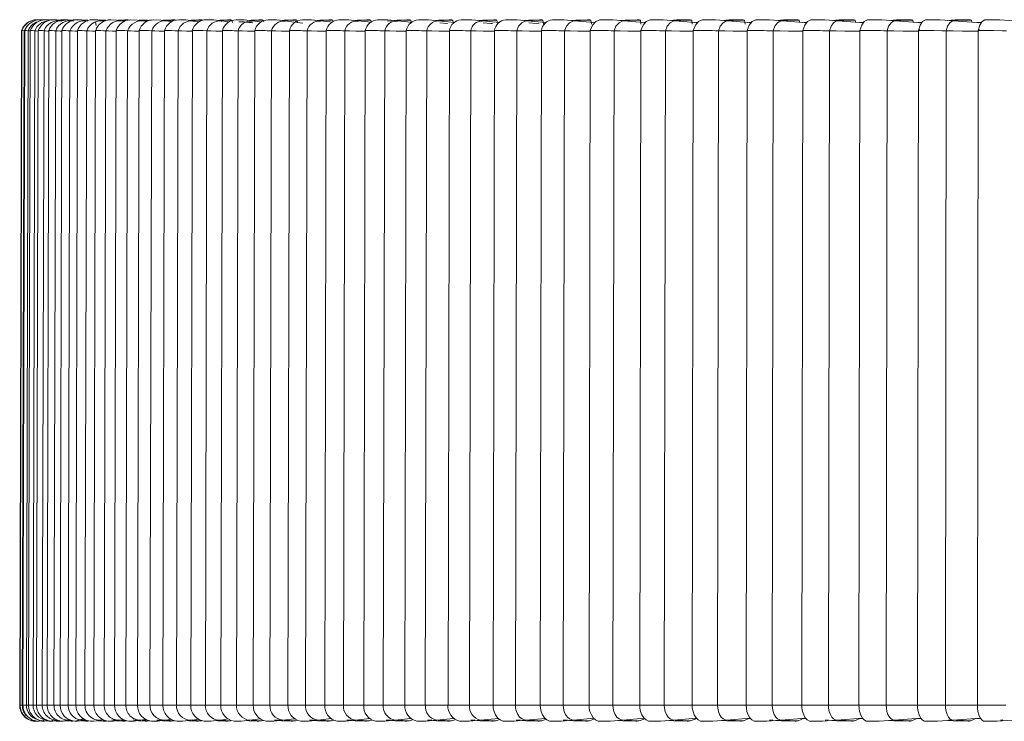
# Model space of a CAD drawing. Header units: millimetres. Extents: x -471 to 561, y -818 to 504.
# Tile 1 of 9: x -446 to -182, y -818 to -630. Entities that reach past the tile are written whole.
import ezdxf

# ---------------------------------------------------------------- set-up
doc = ezdxf.new("R2010")
doc.units = ezdxf.units.MM

msp = doc.modelspace()

# ---------------------------------------------------------------- linework, layer by layer
at = {"color": 7, "linetype": 'Continuous', "lineweight": 15}
for p, q in [((-440.79, -629.84), (-441.42, -629.8)), ((-439.76, -629.8), (-440.26, -629.86)), ((-437.81, -629.8), (-438.26, -629.87)), ((-435.18, -629.8), (-435.9, -629.9)), ((-431.89, -629.8), (-432.92, -629.91)), ((-432.04, -630.09), (-431.75, -630.04)), ((-427.92, -629.8), (-429.26, -629.92)), ((-425.9, -630.37), (-425.67, -631.39)), ((-423.55, -630.17), (-424.24, -630.03)), ((-418.45, -630.17), (-419.09, -630.06)), ((-418.15, -630.25), (-418.45, -630.17)), ((-412.7, -630.17), (-413.31, -630.08)), ((-412.15, -630.29), (-412.7, -630.17)), ((-406.3, -630.17), (-406.9, -630.09)), ((-399.84, -630.15), (-399.28, -630.17)), ((-398.31, -630.34), (-399.55, -630.13)), ((-398.31, -630.34), (-398.44, -630.31)), ((-392.21, -630.15), (-392.03, -630.16)), ((-390.49, -630.35), (-392.05, -630.1)), ((-390.26, -630.38), (-390.49, -630.35)), ((-389.33, -629.93), (-389.2, -630.55)), ((-381.8, -630.39), (-383.88, -630.09)), ((-381.47, -630.44), (-381.8, -630.39)), ((-380.91, -629.93), (-380.81, -630.41)), ((-371.89, -629.93), (-371.77, -630.53)), ((-362.29, -629.93), (-362.22, -630.28)), ((-352.11, -629.93), (-352, -630.51)), ((-341.37, -629.93), (-341.26, -630.51)), ((-341.19, -630.6), (-341.24, -630.6)), ((-330.09, -629.93), (-329.98, -630.51)), ((-318.28, -629.93), (-318.18, -630.5)), ((-305.96, -629.93), (-305.77, -631)), ((-305.05, -630.56), (-305.13, -630.56)), ((-293.14, -629.93), (-292.96, -630.99)), ((-292, -630.54), (-292.22, -630.57)), ((-279.84, -629.93), (-279.67, -630.99)), ((-278.46, -630.53), (-278.82, -630.57)), ((-266.08, -629.93), (-265.91, -630.98)), ((-264.47, -630.52), (-264.97, -630.57)), ((-251.88, -629.93), (-251.72, -630.97)), ((-250.05, -630.52), (-250.67, -630.57)), ((-250.26, -630.6), (-250.11, -630.59)), ((-237.25, -629.93), (-237.18, -630.47)), ((-235.2, -630.51), (-235.96, -630.57)), ((-235.55, -630.6), (-235.26, -630.58)), ((-222.23, -629.93), (-222.15, -630.46)), ((-219.96, -630.5), (-220.84, -630.57)), ((-220.44, -630.6), (-220.01, -630.57)), ((-206.82, -629.93), (-206.75, -630.46)), ((-204.33, -630.49), (-205.34, -630.57)), ((-204.95, -630.6), (-204.38, -630.56)), ((-191.05, -629.93), (-190.99, -630.45)), ((-188.36, -630.48), (-189.49, -630.57)), ((-189.1, -630.6), (-188.4, -630.55)), ((-446.21, -813.39), (-445.73, -632.71)), ((-446.12, -813.39), (-445.63, -632.71)), ((-445.52, -813.39), (-445.04, -632.76)), ((-445.33, -813.39), (-444.85, -632.71)), ((-444.85, -632.79), (-445.04, -632.76)), ((-444.42, -813.39), (-443.94, -632.76)), ((-443.86, -813.39), (-443.38, -632.71)), ((-442.64, -813.39), (-442.16, -632.76)), ((-441.71, -813.39), (-441.23, -632.71)), ((-440.17, -813.39), (-439.69, -632.76)), ((-438.87, -813.39), (-438.39, -632.71)), ((-437.03, -813.39), (-436.55, -632.76)), ((-435.36, -813.39), (-434.88, -632.71)), ((-433.21, -813.39), (-432.73, -632.76)), ((-431.17, -813.39), (-430.7, -632.71)), ((-428.71, -813.39), (-428.24, -632.76)), ((-426.31, -813.39), (-425.85, -632.71)), ((-423.56, -813.39), (-423.09, -632.76)), ((-420.8, -813.39), (-420.34, -632.71)), ((-417.75, -813.39), (-417.29, -632.76)), ((-414.63, -813.39), (-414.18, -632.71)), ((-411.29, -813.39), (-410.83, -632.76)), ((-407.82, -813.39), (-407.37, -632.71)), ((-404.18, -813.39), (-403.74, -632.76)), ((-400.37, -813.39), (-399.93, -632.71)), ((-396.45, -813.39), (-396.02, -632.76)), ((-392.3, -813.39), (-391.86, -632.71)), ((-388.1, -813.39), (-387.67, -632.76)), ((-383.61, -813.39), (-383.19, -632.71)), ((-379.14, -813.39), (-378.72, -632.76)), ((-374.32, -813.39), (-373.91, -632.71)), ((-369.59, -813.39), (-369.17, -632.76)), ((-364.44, -813.39), (-364.04, -632.71)), ((-359.45, -813.39), (-359.05, -632.76)), ((-353.98, -813.39), (-353.59, -632.71)), ((-348.74, -813.39), (-348.35, -632.76)), ((-342.97, -813.39), (-342.58, -632.71)), ((-337.48, -813.39), (-337.1, -632.76)), ((-331.4, -813.39), (-331.03, -632.71)), ((-325.68, -813.39), (-325.31, -632.76)), ((-319.31, -813.39), (-318.95, -632.71)), ((-313.35, -813.39), (-312.99, -632.76)), ((-306.7, -813.39), (-306.35, -632.71)), ((-300.52, -813.39), (-300.17, -632.76)), ((-293.59, -813.39), (-293.26, -632.71)), ((-287.2, -813.39), (-286.87, -632.76)), ((-280, -813.39), (-279.68, -632.71)), ((-273.41, -813.39), (-273.09, -632.76)), ((-265.96, -813.39), (-265.65, -632.71)), ((-259.17, -813.39), (-258.86, -632.76)), ((-251.47, -813.39), (-251.18, -632.71)), ((-244.49, -813.39), (-244.2, -632.76)), ((-236.56, -813.39), (-236.28, -632.71)), ((-229.4, -813.39), (-229.13, -632.76)), ((-221.25, -813.39), (-220.98, -632.71)), ((-213.93, -813.39), (-213.66, -632.76)), ((-205.56, -813.39), (-205.31, -632.71)), ((-205.22, -632.89), (-205.03, -632.35)), ((-198.08, -813.39), (-197.83, -632.76)), ((-189.5, -813.39), (-189.27, -632.71)), ((-189.22, -632.89), (-189.04, -632.34)), ((-446.12, -813.39), (-445.33, -813.39)), ((-445.33, -813.39), (-444.42, -813.39)), ((-443.86, -813.39), (-442.64, -813.39)), ((-441.71, -813.39), (-440.17, -813.39)), ((-438.87, -813.39), (-437.03, -813.39)), ((-435.36, -813.39), (-433.21, -813.39)), ((-431.17, -813.39), (-428.71, -813.39)), ((-426.31, -813.39), (-423.56, -813.39)), ((-420.8, -813.39), (-417.75, -813.39)), ((-414.63, -813.39), (-411.29, -813.39)), ((-407.82, -813.39), (-404.18, -813.39)), ((-400.37, -813.39), (-396.45, -813.39)), ((-392.3, -813.39), (-388.1, -813.39)), ((-383.61, -813.39), (-379.14, -813.39)), ((-374.32, -813.39), (-369.59, -813.39)), ((-364.44, -813.39), (-359.45, -813.39)), ((-353.98, -813.39), (-348.74, -813.39)), ((-342.97, -813.39), (-337.48, -813.39)), ((-331.4, -813.39), (-325.68, -813.39)), ((-319.31, -813.39), (-313.35, -813.39)), ((-306.7, -813.39), (-300.52, -813.39)), ((-293.59, -813.39), (-287.2, -813.39)), ((-280, -813.39), (-273.41, -813.39)), ((-273.41, -813.39), (-265.75, -813.39)), ((-265.96, -813.39), (-259.17, -813.39)), ((-259.17, -813.39), (-251.29, -813.39)), ((-251.47, -813.39), (-244.49, -813.39)), ((-244.49, -813.39), (-236.42, -813.39)), ((-236.56, -813.39), (-229.4, -813.39)), ((-229.4, -813.39), (-221.14, -813.39)), ((-221.25, -813.39), (-213.93, -813.39)), ((-213.93, -813.39), (-205.48, -813.39)), ((-205.56, -813.39), (-198.08, -813.39)), ((-198.08, -813.39), (-189.46, -813.39)), ((-189.5, -813.39), (-181.88, -813.39)), ((-442.15, -817.6), (-441.59, -817.74)), ((-441.77, -817.75), (-441.4, -817.71)), ((-440.99, -817.75), (-440.35, -817.67)), ((-440.96, -817.64), (-440.32, -817.74)), ((-440.64, -817.58), (-440.79, -817.62)), ((-439.61, -817.47), (-440.2, -817.62)), ((-439.54, -817.75), (-438.41, -817.61)), ((-439.11, -817.64), (-438.37, -817.74)), ((-438.63, -817.54), (-438.93, -817.62)), ((-437.4, -817.75), (-435.66, -817.53)), ((-436.2, -817.42), (-436.99, -817.62)), ((-434.59, -817.75), (-432.47, -817.48)), ((-433.02, -817.27), (-434.37, -817.62)), ((-429.11, -817.11), (-431.07, -817.62)), ((-429.64, -817.63), (-428.47, -817.74)), ((-425.28, -817.62), (-423.84, -817.74)), ((-413.16, -817.4), (-412.43, -817.24)), ((-406.84, -817.41), (-405.72, -817.2)), ((-399.87, -817.42), (-398.36, -817.16)), ((-397.42, -817.59), (-397.53, -817.62)), ((-392.27, -817.43), (-390.36, -817.13)), ((-389.5, -817.55), (-389.72, -817.62)), ((-384.53, -817.47), (-381.79, -817.08)), ((-380.96, -817.52), (-381.29, -817.62)), ((-375.66, -817.47), (-372.57, -817.06)), ((-371.82, -817.49), (-372.26, -817.62)), ((-366.19, -817.47), (-362.76, -817.04)), ((-362.09, -817.45), (-362.65, -817.62)), ((-356.15, -817.47), (-352.37, -817.02)), ((-351.8, -817.41), (-352.47, -817.62)), ((-345.53, -817.47), (-341.42, -817)), ((-340.94, -817.37), (-341.72, -817.62)), ((-334.37, -817.47), (-329.92, -816.99)), ((-329.51, -817.32), (-330.43, -817.62)), ((-322.67, -817.47), (-317.89, -816.98)), ((-317.54, -817.26), (-318.61, -817.62)), ((-310.45, -817.47), (-305.34, -816.96)), ((-305.06, -817.2), (-306.27, -817.62)), ((-297.72, -817.47), (-292.3, -816.95)), ((-292.09, -817.13), (-293.44, -817.62)), ((-284.51, -817.47), (-278.77, -816.94)), ((-278.64, -817.06), (-280.13, -817.62)), ((-270.84, -817.47), (-264.79, -816.93)), ((-264.73, -816.99), (-266.36, -817.62)), ((-264.8, -817.01), (-264.7, -817.02)), ((-256.71, -817.47), (-250.36, -816.92)), ((-250.45, -816.93), (-252.15, -817.62)), ((-250.62, -817), (-250.26, -817.03)), ((-242.15, -817.47), (-235.52, -816.91)), ((-235.93, -816.95), (-237.51, -817.62)), ((-236.02, -816.99), (-235.4, -817.04)), ((-227.19, -817.47), (-220.27, -816.91)), ((-221.01, -816.97), (-222.47, -817.62)), ((-221.03, -816.98), (-220.14, -817.05)), ((-211.83, -817.47), (-204.64, -816.9)), ((-205.7, -816.98), (-207.05, -817.62)), ((-205.57, -816.97), (-204.51, -817.05)), ((-196.11, -817.47), (-188.65, -816.89)), ((-190.03, -817), (-191.27, -817.62)), ((-189.7, -816.97), (-188.52, -817.06))]:
    msp.add_line(p, q, dxfattribs=at)
at = {"color": 8, "linetype": 'Continuous', "lineweight": 15}
for p, q in [((-347.65, -630.13), (-346.57, -630.17)), ((-444.42, -813.39), (-443.86, -813.39)), ((-442.64, -813.39), (-441.71, -813.39)), ((-440.17, -813.39), (-438.87, -813.39)), ((-437.03, -813.39), (-435.36, -813.39)), ((-433.21, -813.39), (-431.17, -813.39)), ((-428.71, -813.39), (-426.31, -813.39)), ((-423.56, -813.39), (-420.8, -813.39)), ((-417.75, -813.39), (-414.63, -813.39)), ((-411.29, -813.39), (-407.82, -813.39)), ((-404.18, -813.39), (-400.37, -813.39)), ((-396.45, -813.39), (-392.3, -813.39)), ((-388.1, -813.39), (-383.52, -813.39)), ((-379.14, -813.39), (-374.32, -813.39)), ((-369.59, -813.39), (-364.35, -813.39)), ((-359.45, -813.39), (-353.98, -813.39)), ((-348.74, -813.39), (-342.97, -813.39)), ((-337.48, -813.39), (-331.4, -813.39)), ((-325.68, -813.39), (-319.31, -813.39)), ((-313.35, -813.39), (-306.7, -813.39)), ((-300.52, -813.39), (-293.59, -813.39)), ((-287.2, -813.39), (-280, -813.39)), ((-440.2, -817.62), (-440.35, -817.51)), ((-438.93, -817.62), (-439.29, -817.48)), ((-436.99, -817.62), (-437.61, -817.45)), ((-423.46, -817.5), (-423.88, -817.45)), ((-417.82, -817.55), (-419.14, -817.41)), ((-411.29, -817.62), (-413.4, -817.42)), ((-404.73, -817.62), (-407.02, -817.42)), ((-397.53, -817.62), (-400, -817.42)), ((-389.72, -817.62), (-392.36, -817.42)), ((-381.29, -817.62), (-384.18, -817.42)), ((-372.26, -817.62), (-375.31, -817.42)), ((-362.65, -817.62), (-365.84, -817.43)), ((-352.47, -817.62), (-355.8, -817.43)), ((-341.72, -817.62), (-345.19, -817.43)), ((-330.43, -817.62), (-334.03, -817.43)), ((-318.61, -817.62), (-322.33, -817.43)), ((-306.27, -817.62), (-310.12, -817.44)), ((-293.44, -817.62), (-297.4, -817.44)), ((-280.13, -817.62), (-284.2, -817.44)), ((-266.36, -817.62), (-270.54, -817.44)), ((-252.15, -817.62), (-256.42, -817.44)), ((-237.51, -817.62), (-241.87, -817.44)), ((-222.47, -817.62), (-226.92, -817.44)), ((-207.05, -817.62), (-211.58, -817.45)), ((-191.27, -817.62), (-197.15, -817.4))]:
    msp.add_line(p, q, dxfattribs=at)
at = {"color": 7, "linetype": 'Continuous', "lineweight": 15, "flags": 128}
for points in [[(-439.8, -629.87), (-440.02, -629.84), (-440.75, -629.8)], [(-439.76, -629.82), (-439.27, -629.82), (-439.24, -629.82)], [(-437.78, -629.95), (-438.45, -629.84), (-439.19, -629.8)], [(-437.81, -629.82), (-437.32, -629.82), (-437.04, -629.85)], [(-435.45, -629.97), (-436.22, -629.85), (-437.06, -629.8)], [(-434.89, -630.17), (-435.29, -630.01), (-435.49, -629.97)], [(-432.45, -629.98), (-433.28, -629.85), (-434.25, -629.8)], [(-428.69, -630), (-429.63, -629.86), (-430.77, -629.8)], [(-427.99, -630.17), (-428.67, -630.01), (-428.69, -630)], [(-424.24, -630.03), (-425.31, -629.87), (-426.62, -629.8)], [(-426.35, -630.53), (-425.98, -630.46), (-425.89, -630.44)], [(-423.29, -629.8), (-424.86, -629.91), (-424.94, -629.92)], [(-423.94, -630.09), (-423.37, -630.01), (-422.66, -629.95)], [(-419.08, -630.05), (-420.28, -629.88), (-421.81, -629.8)], [(-418.01, -629.8), (-419.65, -629.9), (-419.88, -629.94)], [(-413.31, -630.07), (-414.69, -629.88), (-416.45, -629.8)], [(-412.08, -629.8), (-413.81, -629.89), (-414.18, -629.95)], [(-406.9, -630.09), (-408.39, -629.89), (-410.34, -629.8)], [(-405.5, -629.8), (-407.33, -629.89), (-407.84, -629.96)], [(-405.43, -630.34), (-405.66, -630.29), (-406.3, -630.17)], [(-399.81, -630.09), (-401.69, -629.87), (-403.59, -629.8)], [(-398.3, -629.8), (-400.24, -629.89), (-400.88, -629.97)], [(-392.19, -630.09), (-394.19, -629.87), (-396.21, -629.8)], [(-390.47, -629.8), (-392.52, -629.88), (-393.28, -629.97)], [(-383.94, -630.09), (-386.07, -629.87), (-388.22, -629.8)], [(-382.03, -629.8), (-384.2, -629.88), (-385.06, -629.97)], [(-375.09, -630.09), (-377.34, -629.87), (-379.61, -629.8)], [(-372.98, -629.8), (-375.28, -629.88), (-376.24, -629.98)], [(-370.32, -630.73), (-372.61, -630.42), (-375.07, -630.09)], [(-365.64, -630.09), (-368.01, -629.87), (-370.41, -629.8)], [(-363.36, -629.8), (-365.77, -629.88), (-366.82, -629.98)], [(-362.45, -630.49), (-363.06, -630.41), (-365.59, -630.09)], [(-355.61, -630.09), (-358.11, -629.87), (-360.62, -629.8)], [(-353.15, -629.8), (-355.68, -629.88), (-356.83, -629.98)], [(-352, -630.51), (-352.93, -630.4), (-355.55, -630.09)], [(-345.01, -630.08), (-347.63, -629.87), (-350.26, -629.8)], [(-342.39, -629.8), (-345.03, -629.88), (-346.27, -629.98)], [(-341.12, -630.52), (-342.23, -630.4), (-344.95, -630.09)], [(-333.86, -630.08), (-336.6, -629.87), (-339.35, -629.8)], [(-331.08, -629.8), (-333.84, -629.88), (-335.16, -629.98)], [(-329.63, -630.54), (-331.32, -630.36), (-333.96, -630.08)], [(-331.54, -630.83), (-331.73, -630.81), (-333.62, -630.61)], [(-322.18, -630.08), (-325.03, -629.87), (-327.89, -629.8)], [(-319.24, -629.8), (-322.11, -629.88), (-323.51, -629.98)], [(-317.6, -630.56), (-319.51, -630.36), (-322.28, -630.08)], [(-319.5, -630.86), (-319.95, -630.81), (-321.93, -630.61)], [(-309.97, -630.08), (-312.93, -629.87), (-315.91, -629.8)], [(-306.88, -629.8), (-309.86, -629.88), (-311.34, -629.98)], [(-305.07, -630.57), (-307.19, -630.36), (-310.07, -630.08)], [(-306.94, -630.88), (-307.65, -630.81), (-309.73, -630.61)], [(-297.27, -630.08), (-300.33, -629.87), (-303.41, -629.8)], [(-294.03, -629.8), (-297.12, -629.88), (-298.67, -629.99)], [(-292.03, -630.58), (-294.36, -630.36), (-297.37, -630.08)], [(-293.26, -632.71), (-292.65, -631.27), (-291.76, -630.29), (-290.66, -629.82), (-290.43, -629.82)], [(-284.07, -630.08), (-287.25, -629.87), (-290.43, -629.8)], [(-280.7, -629.8), (-283.89, -629.88), (-285.51, -629.99)], [(-278.52, -630.59), (-281.06, -630.36), (-284.17, -630.08)], [(-279.68, -632.71), (-279.1, -631.27), (-278.25, -630.29), (-277.19, -629.82), (-276.97, -629.82)], [(-270.41, -630.08), (-273.69, -629.87), (-276.97, -629.8)], [(-266.91, -629.8), (-270.19, -629.87), (-271.89, -629.99)], [(-264.54, -630.6), (-267.29, -630.36), (-270.51, -630.08)], [(-265.65, -632.71), (-265.09, -631.27), (-264.28, -630.29), (-263.27, -629.82), (-263.05, -629.82)], [(-256.3, -630.08), (-259.67, -629.87), (-263.05, -629.8)], [(-252.67, -629.8), (-256.05, -629.87), (-257.81, -629.99)], [(-250.13, -630.61), (-253.08, -630.36), (-256.4, -630.08)], [(-251.18, -632.71), (-250.64, -631.27), (-249.87, -630.29), (-248.9, -629.82), (-248.7, -629.82)], [(-241.76, -630.08), (-245.23, -629.87), (-248.7, -629.8)], [(-238.01, -629.8), (-241.48, -629.87), (-243.31, -629.99)], [(-235.29, -630.62), (-238.44, -630.36), (-241.86, -630.08)], [(-236.28, -632.71), (-235.77, -631.27), (-235.04, -630.29), (-234.12, -629.82), (-233.92, -629.82)], [(-226.82, -630.08), (-230.37, -629.87), (-233.92, -629.8)], [(-222.95, -629.8), (-226.51, -629.87), (-228.39, -629.99)], [(-220.05, -630.63), (-223.4, -630.36), (-226.92, -630.08)], [(-220.98, -632.71), (-220.51, -631.27), (-219.81, -630.29), (-218.94, -629.82), (-218.75, -629.82)], [(-211.48, -630.08), (-215.11, -629.87), (-218.75, -629.8)], [(-207.5, -629.8), (-211.14, -629.87), (-213.09, -629.99)], [(-204.44, -630.64), (-207.98, -630.36), (-211.58, -630.08)], [(-205.31, -632.71), (-204.86, -631.27), (-204.2, -630.29), (-203.38, -629.82), (-203.21, -629.82)], [(-195.77, -630.08), (-199.48, -629.87), (-203.21, -629.8)], [(-191.69, -629.8), (-195.42, -629.87), (-197.41, -629.99)], [(-188.46, -630.65), (-192.19, -630.36), (-195.87, -630.08)], [(-189.27, -632.71), (-188.85, -631.27), (-188.23, -630.29), (-187.47, -629.82), (-187.3, -629.82)], [(-179.72, -630.08), (-183.51, -629.87), (-187.3, -629.8)], [(-445.63, -632.73), (-445.64, -632.72), (-445.72, -632.71), (-445.73, -632.71)], [(-443.38, -632.82), (-443.65, -632.79), (-443.94, -632.76)], [(-441.23, -632.83), (-441.31, -632.83), (-441.8, -632.79), (-442.16, -632.76)], [(-438.39, -632.84), (-438.67, -632.83), (-439.26, -632.79), (-439.69, -632.76)], [(-434.88, -632.85), (-435.35, -632.83), (-436.04, -632.79), (-436.55, -632.76)], [(-430.7, -632.86), (-431.36, -632.83), (-432.15, -632.79), (-432.73, -632.76)], [(-425.85, -632.86), (-426.7, -632.83), (-427.59, -632.79), (-428.24, -632.76)], [(-420.34, -632.87), (-421.38, -632.83), (-422.37, -632.79), (-423.09, -632.76)], [(-414.18, -632.87), (-415.41, -632.83), (-416.49, -632.79), (-417.29, -632.76)], [(-407.37, -632.87), (-408.79, -632.83), (-409.97, -632.79), (-410.83, -632.76)], [(-399.93, -632.87), (-401.54, -632.83), (-402.81, -632.79), (-403.74, -632.76)], [(-391.87, -632.88), (-393.66, -632.83), (-395.02, -632.79), (-396.02, -632.76)], [(-383.19, -632.88), (-385.16, -632.83), (-386.61, -632.79), (-387.67, -632.76)], [(-373.91, -632.88), (-376.06, -632.83), (-377.59, -632.79), (-378.72, -632.76)], [(-364.04, -632.88), (-366.37, -632.83), (-367.98, -632.79), (-369.17, -632.76)], [(-353.59, -632.88), (-356.09, -632.83), (-357.79, -632.79), (-359.05, -632.76)], [(-342.58, -632.88), (-345.26, -632.83), (-347.04, -632.79), (-348.35, -632.76)], [(-331.03, -632.88), (-333.87, -632.83), (-335.73, -632.79), (-337.1, -632.76)], [(-318.95, -632.88), (-321.95, -632.83), (-323.88, -632.79), (-325.31, -632.76)], [(-306.35, -632.89), (-306.37, -632.88), (-309.51, -632.83), (-311.52, -632.79), (-312.99, -632.76)], [(-293.26, -632.89), (-293.32, -632.88), (-296.57, -632.83), (-298.64, -632.79), (-300.17, -632.76)], [(-279.68, -632.89), (-279.79, -632.88), (-283.15, -632.83), (-285.29, -632.79), (-286.87, -632.76)], [(-265.65, -632.89), (-265.8, -632.88), (-269.26, -632.83), (-271.46, -632.79), (-273.09, -632.76)], [(-251.18, -632.89), (-251.37, -632.88), (-254.92, -632.83), (-257.19, -632.79), (-258.86, -632.76)], [(-236.28, -632.89), (-236.52, -632.88), (-240.16, -632.83), (-242.49, -632.79), (-244.2, -632.76)], [(-220.98, -632.89), (-221.27, -632.88), (-224.99, -632.83), (-227.37, -632.79), (-229.13, -632.76)], [(-205.31, -632.89), (-205.63, -632.88), (-209.44, -632.83), (-211.87, -632.79), (-213.66, -632.76)], [(-197.83, -632.76), (-198.98, -632.75), (-201.18, -632.72), (-204.08, -632.71), (-205.31, -632.71)], [(-189.27, -632.89), (-189.64, -632.88), (-193.52, -632.83), (-196, -632.79), (-197.83, -632.76)], [(-181.65, -632.76), (-182.82, -632.75), (-185.06, -632.72), (-188.02, -632.71), (-189.27, -632.71)], [(-316.32, -817.71), (-316.68, -817.68), (-317.42, -817.36), (-318.09, -816.81), (-318.64, -816.04), (-319.03, -815.15), (-319.25, -814.22), (-319.31, -813.39)], [(-303.82, -817.71), (-304.16, -817.68), (-304.87, -817.36), (-305.52, -816.81), (-306.06, -816.04), (-306.43, -815.15), (-306.64, -814.22), (-306.7, -813.39)], [(-290.82, -817.71), (-291.15, -817.68), (-291.83, -817.36), (-292.46, -816.81), (-292.97, -816.04), (-293.34, -815.15), (-293.54, -814.22), (-293.59, -813.39)], [(-277.34, -817.71), (-277.66, -817.68), (-278.32, -817.36), (-278.92, -816.81), (-279.41, -816.04), (-279.76, -815.15), (-279.95, -814.22), (-280, -813.39)], [(-263.41, -817.71), (-263.72, -817.68), (-264.34, -817.36), (-264.92, -816.81), (-265.39, -816.04), (-265.72, -815.15), (-265.91, -814.22), (-265.96, -813.39)], [(-249.04, -817.71), (-249.33, -817.68), (-249.93, -817.36), (-250.48, -816.81), (-250.93, -816.04), (-251.25, -815.15), (-251.42, -814.22), (-251.47, -813.39)], [(-234.25, -817.71), (-234.53, -817.68), (-235.09, -817.36), (-235.62, -816.81), (-236.05, -816.04), (-236.35, -815.15), (-236.51, -814.22), (-236.56, -813.39)], [(-219.06, -817.71), (-219.32, -817.68), (-219.86, -817.36), (-220.36, -816.81), (-220.76, -816.04), (-221.05, -815.15), (-221.21, -814.22), (-221.25, -813.39)], [(-203.49, -817.71), (-203.74, -817.68), (-204.25, -817.36), (-204.72, -816.81), (-205.1, -816.04), (-205.37, -815.15), (-205.52, -814.22), (-205.56, -813.39)], [(-187.57, -817.71), (-187.81, -817.68), (-188.28, -817.36), (-188.72, -816.81), (-189.08, -816.04), (-189.33, -815.15), (-189.47, -814.22), (-189.5, -813.39)], [(-440.42, -817.65), (-441.1, -817.75), (-441.49, -817.72)], [(-438.93, -817.62), (-439.83, -817.75), (-440.32, -817.71)], [(-437.66, -817.72), (-437.88, -817.75), (-438.37, -817.71)], [(-436.92, -817.59), (-436.46, -817.68), (-435.74, -817.74)], [(-434.98, -817.71), (-435.25, -817.75), (-435.74, -817.71)], [(-434.01, -817.53), (-433.8, -817.59), (-432.44, -817.74)], [(-431.07, -817.62), (-431.96, -817.75), (-432.44, -817.71)], [(-427.11, -817.62), (-427.99, -817.75), (-428.47, -817.71)], [(-422.9, -817.68), (-423.36, -817.75), (-423.84, -817.71)], [(-422.45, -817.74), (-421.12, -817.69), (-419.55, -817.47)], [(-420.39, -817.59), (-420.19, -817.63), (-418.55, -817.74)], [(-418.7, -817.34), (-419.5, -817.47), (-419.55, -817.46)], [(-417.5, -817.66), (-418.08, -817.75), (-418.55, -817.71)], [(-416.98, -817.74), (-415.54, -817.69), (-413.83, -817.47)], [(-414.68, -817.58), (-414.37, -817.63), (-412.61, -817.74)], [(-413.17, -817.38), (-413.73, -817.47), (-413.83, -817.46)], [(-411.44, -817.64), (-412.14, -817.75), (-412.61, -817.71)], [(-410.87, -817.74), (-409.31, -817.69), (-407.46, -817.47)], [(-408.33, -817.57), (-407.92, -817.63), (-406.03, -817.74)], [(-406.85, -817.39), (-407.33, -817.47), (-407.46, -817.46)], [(-404.73, -817.62), (-405.57, -817.75), (-406.03, -817.71)], [(-404.11, -817.74), (-402.44, -817.69), (-400.44, -817.47)], [(-401.34, -817.57), (-400.84, -817.64), (-398.81, -817.74)], [(-399.88, -817.4), (-400.29, -817.47), (-400.44, -817.46)], [(-397.53, -817.62), (-398.36, -817.75), (-398.81, -817.71)], [(-396.72, -817.74), (-394.94, -817.69), (-392.8, -817.47)], [(-393.73, -817.57), (-393.14, -817.64), (-390.98, -817.74)], [(-392.27, -817.41), (-392.62, -817.47), (-392.8, -817.45)], [(-389.72, -817.62), (-390.53, -817.75), (-390.98, -817.71)], [(-388.72, -817.74), (-386.82, -817.69), (-384.53, -817.47)], [(-385.51, -817.56), (-384.83, -817.64), (-382.53, -817.74)], [(-381.29, -817.62), (-382.09, -817.75), (-382.53, -817.71)], [(-380.1, -817.74), (-378.09, -817.69), (-375.66, -817.47)], [(-376.68, -817.56), (-375.91, -817.64), (-373.48, -817.74)], [(-372.26, -817.62), (-373.05, -817.75), (-373.47, -817.71)], [(-370.89, -817.74), (-368.76, -817.69), (-366.2, -817.47)], [(-367.25, -817.56), (-366.41, -817.64), (-363.84, -817.74)], [(-362.65, -817.62), (-363.42, -817.75), (-363.84, -817.71)], [(-361.09, -817.74), (-358.85, -817.69), (-356.15, -817.47)], [(-357.25, -817.56), (-356.33, -817.65), (-353.62, -817.74)], [(-352.47, -817.62), (-353.21, -817.75), (-353.62, -817.71)], [(-350.72, -817.74), (-348.37, -817.69), (-345.54, -817.47)], [(-346.68, -817.56), (-345.68, -817.65), (-342.85, -817.74)], [(-341.72, -817.62), (-342.45, -817.75), (-342.84, -817.71)], [(-339.79, -817.74), (-337.34, -817.69), (-334.37, -817.47)], [(-335.56, -817.56), (-334.49, -817.65), (-331.52, -817.74)], [(-330.43, -817.62), (-331.13, -817.75), (-331.52, -817.71)], [(-328.32, -817.74), (-325.76, -817.69), (-322.67, -817.47)], [(-323.9, -817.56), (-322.76, -817.65), (-319.67, -817.74)], [(-318.61, -817.62), (-319.29, -817.75), (-319.67, -817.71)], [(-316.32, -817.74), (-313.67, -817.69), (-310.45, -817.47)], [(-311.73, -817.56), (-310.51, -817.65), (-307.3, -817.74)], [(-306.27, -817.62), (-306.94, -817.75), (-307.3, -817.71)], [(-303.82, -817.74), (-301.06, -817.69), (-297.73, -817.47)], [(-299.04, -817.55), (-297.77, -817.65), (-294.44, -817.74)], [(-293.44, -817.62), (-294.08, -817.75), (-294.43, -817.71)], [(-290.82, -817.74), (-287.97, -817.69), (-284.52, -817.47)], [(-285.88, -817.55), (-284.53, -817.65), (-281.09, -817.74)], [(-280.13, -817.62), (-280.75, -817.75), (-281.09, -817.71)], [(-277.34, -817.74), (-274.4, -817.69), (-270.84, -817.47)], [(-272.24, -817.55), (-270.83, -817.65), (-267.28, -817.74)], [(-266.36, -817.62), (-266.95, -817.75), (-267.28, -817.71)], [(-263.41, -817.74), (-260.38, -817.69), (-256.71, -817.47)], [(-258.15, -817.55), (-256.69, -817.65), (-253.03, -817.74)], [(-252.15, -817.62), (-252.71, -817.75), (-253.03, -817.71)], [(-249.04, -817.74), (-245.92, -817.69), (-242.15, -817.47)], [(-243.63, -817.55), (-242.11, -817.65), (-238.35, -817.74)], [(-237.51, -817.62), (-238.05, -817.75), (-238.35, -817.71)], [(-234.25, -817.74), (-231.05, -817.69), (-227.19, -817.47)], [(-228.71, -817.55), (-227.13, -817.65), (-223.27, -817.74)], [(-222.47, -817.62), (-222.99, -817.75), (-223.27, -817.71)], [(-219.06, -817.74), (-215.79, -817.69), (-211.83, -817.47)], [(-213.39, -817.55), (-211.76, -817.65), (-207.81, -817.74)], [(-207.05, -817.62), (-207.54, -817.75), (-207.81, -817.71)], [(-203.5, -817.74), (-200.15, -817.69), (-196.11, -817.47)], [(-197.7, -817.55), (-196.02, -817.65), (-191.98, -817.74)], [(-191.27, -817.62), (-191.73, -817.75), (-191.98, -817.71)], [(-187.57, -817.74), (-184.16, -817.69), (-180.04, -817.46)]]:
    msp.add_lwpolyline(points, dxfattribs=at)
at = {"color": 8, "linetype": 'Continuous', "lineweight": 15, "flags": 128}
for points in [[(-312.99, -632.76), (-312.47, -631.57), (-311.59, -630.61), (-310.53, -630.12), (-310.04, -630.14)], [(-300.17, -632.76), (-299.66, -631.57), (-298.82, -630.61), (-297.79, -630.12), (-297.34, -630.14)], [(-286.87, -632.76), (-286.38, -631.57), (-285.56, -630.61), (-284.57, -630.12), (-284.14, -630.14)], [(-273.09, -632.76), (-272.62, -631.57), (-271.84, -630.61), (-270.89, -630.12), (-270.48, -630.14)], [(-258.86, -632.76), (-258.41, -631.57), (-257.66, -630.61), (-256.75, -630.12), (-256.37, -630.14)], [(-244.2, -632.76), (-243.77, -631.57), (-243.06, -630.61), (-242.19, -630.12), (-241.83, -630.14)], [(-229.13, -632.76), (-228.72, -631.57), (-228.04, -630.61), (-227.22, -630.12), (-226.88, -630.14)], [(-213.66, -632.76), (-213.28, -631.57), (-212.64, -630.61), (-211.85, -630.12), (-211.54, -630.14)], [(-197.83, -632.76), (-197.46, -631.57), (-196.86, -630.61), (-196.13, -630.12), (-195.84, -630.14)], [(-445.04, -632.76), (-444.32, -631.57), (-443.98, -631.29)], [(-310.45, -817.45), (-310.88, -817.4), (-311.56, -817.12), (-312.19, -816.61), (-312.71, -815.91), (-313.08, -815.09), (-313.29, -814.23), (-313.35, -813.39)], [(-297.72, -817.44), (-298.14, -817.4), (-298.79, -817.12), (-299.4, -816.61), (-299.9, -815.91), (-300.26, -815.09), (-300.46, -814.23), (-300.52, -813.39)], [(-284.51, -817.44), (-284.91, -817.4), (-285.54, -817.12), (-286.12, -816.61), (-286.6, -815.91), (-286.95, -815.09), (-287.14, -814.23), (-287.2, -813.39)], [(-270.83, -817.44), (-271.21, -817.4), (-271.81, -817.12), (-272.37, -816.61), (-272.84, -815.91), (-273.17, -815.09), (-273.35, -814.23), (-273.41, -813.39)], [(-256.71, -817.44), (-257.06, -817.4), (-257.64, -817.12), (-258.18, -816.61), (-258.62, -815.91), (-258.93, -815.09), (-259.11, -814.23), (-259.17, -813.39)], [(-242.15, -817.44), (-242.48, -817.4), (-243.03, -817.12), (-243.55, -816.61), (-243.97, -815.91), (-244.27, -815.09), (-244.44, -814.23), (-244.49, -813.39)], [(-227.18, -817.44), (-227.49, -817.4), (-228.02, -817.12), (-228.51, -816.61), (-228.91, -815.91), (-229.19, -815.09), (-229.36, -814.23), (-229.4, -813.39)], [(-211.83, -817.44), (-212.12, -817.4), (-212.61, -817.12), (-213.08, -816.61), (-213.46, -815.91), (-213.73, -815.09), (-213.88, -814.23), (-213.93, -813.39)], [(-196.1, -817.44), (-196.37, -817.4), (-196.84, -817.12), (-197.28, -816.61), (-197.63, -815.91), (-197.89, -815.09), (-198.03, -814.23), (-198.08, -813.39)], [(-407.88, -817.34), (-408.65, -817.47), (-409.47, -817.41)], [(-376.55, -817.34), (-377.27, -817.47), (-377.91, -817.42)], [(-367.2, -817.34), (-367.91, -817.47), (-368.51, -817.42)], [(-357.28, -817.34), (-357.97, -817.47), (-358.54, -817.42)], [(-346.79, -817.34), (-347.46, -817.47), (-348.01, -817.42)], [(-335.75, -817.34), (-336.4, -817.47), (-336.92, -817.42)], [(-324.17, -817.34), (-324.81, -817.47), (-325.3, -817.42)], [(-312.07, -817.34), (-312.69, -817.47), (-313.15, -817.42)], [(-299.47, -817.34), (-300.06, -817.47), (-300.5, -817.42)], [(-244.36, -817.34), (-244.86, -817.47), (-245.21, -817.43)], [(-229.51, -817.34), (-229.98, -817.47), (-230.31, -817.43)], [(-182.67, -817.34), (-183.07, -817.47), (-183.33, -817.43)]]:
    msp.add_lwpolyline(points, dxfattribs=at)
at = {"color": 7, "linetype": 'Continuous', "lineweight": 15}
for centre, radius, start, end in [((-441.52, -634.3), 4.5, 80.7378, 159.2572), ((-441.51, -634.21), 4.39, 88.7667, 160.0343), ((-440.75, -634.17), 4.35, 89.9148, 160.3366), ((-439.27, -634.18), 4.36, 88.858, 160.2718), ((-437.14, -634.16), 4.34, 88.9143, 160.4752), ((-440.78, -633.58), 3.77, 78.5192, 93.7732), ((-435.78, -634.26), 4.19, 77.6168, 158.9914), ((-434.32, -634.13), 4.31, 88.9864, 160.7371), ((-432.66, -634.23), 4.16, 77.6461, 159.2595), ((-434.96, -634.38), 4.57, 77.1405, 92.811), ((-433.91, -634.18), 4.25, 90.4063, 105.9644), ((-430.84, -634.1), 4.28, 89.0757, 161.0583), ((-428.87, -634.2), 4.12, 77.6834, 159.5886), ((-431.66, -634.33), 4.52, 77.0614, 92.8272), ((-426.68, -634.06), 4.24, 89.1837, 161.4394), ((-424.41, -634.16), 4.08, 77.7299, 159.9797), ((-421.86, -634.01), 4.19, 89.3115, 161.8813), ((-419.3, -634.11), 4.03, 77.7867, 160.4337), ((-416.41, -633.94), 4.12, 90.5952, 162.5809), ((-416.96, -641.92), 11.98, 90.8481, 99.3637), ((-417.79, -634.09), 4.28, 76.7097, 92.9012), ((-413.53, -634.06), 3.97, 77.8552, 160.952), ((-410.28, -633.89), 4.07, 90.777, 163.1431), ((-410.92, -646.14), 16.21, 89.8812, 98.1512), ((-407.12, -634), 3.91, 77.9373, 161.5358), ((-403.52, -633.83), 4.01, 90.9863, 163.7683), ((-404.38, -649.35), 19.42, 89.8668, 97.4452), ((-405.29, -633.88), 4.07, 76.3708, 92.9726), ((-396.13, -633.76), 3.95, 91.224, 164.4575), ((-397.21, -652.52), 22.59, 89.8327, 96.7811), ((-398.09, -633.77), 3.95, 76.1665, 93.0156), ((-389.42, -655.99), 26.06, 89.8183, 96.2568), ((-388.11, -633.7), 3.88, 91.494, 165.2117), ((-390.26, -633.64), 3.82, 75.9368, 93.0638), ((-387.38, -657.25), 26.88, 82.2249, 90.1864), ((-381.01, -659.63), 29.7, 89.8085, 95.8117), ((-379.49, -633.63), 3.81, 91.7995, 166.032), ((-381.82, -633.5), 3.69, 75.6798, 93.1177), ((-372.01, -663.42), 33.49, 89.8019, 95.43), ((-370.27, -633.55), 3.74, 92.1446, 166.9192), ((-372.79, -633.36), 3.55, 75.3934, 93.1776), ((-362.42, -667.34), 37.41, 89.7975, 95.0999), ((-360.46, -633.48), 3.66, 92.5338, 167.8744), ((-363.16, -633.21), 3.4, 75.075, 93.2441), ((-352.26, -671.37), 41.44, 89.7948, 94.8122), ((-350.08, -633.4), 3.58, 92.9722, 168.8981), ((-352.97, -633.06), 3.24, 74.7215, 93.3177), ((-341.54, -675.49), 45.56, 89.7932, 94.5597), ((-339.13, -633.32), 3.5, 93.4657, 169.9908), ((-342.21, -632.9), 3.08, 74.3296, 93.399), ((-330.27, -679.67), 49.75, 89.7924, 94.337), ((-330.9, -632.73), 2.92, 73.8952, 93.4888), ((-327.65, -633.23), 3.42, 94.0214, 171.1526), ((-318.48, -683.9), 53.98, 89.7921, 94.1394), ((-319.07, -632.57), 2.75, 73.4134, 93.588), ((-315.64, -633.15), 3.34, 94.6469, 172.3831), ((-306.17, -688.15), 58.23, 89.7922, 93.9635), ((-306.72, -632.4), 2.58, 72.8788, 93.6975), ((-303.11, -633.07), 3.26, 95.3513, 173.6812), ((-293.36, -692.4), 62.47, 89.7926, 93.8062), ((-293.87, -632.23), 2.41, 72.2846, 93.8185), ((-280.08, -696.63), 66.7, 89.7931, 93.6652), ((-280.54, -632.06), 2.24, 71.6229, 93.9523), ((-266.33, -700.8), 70.87, 89.7937, 93.5384), ((-266.76, -631.89), 2.08, 70.8843, 94.1006), ((-252.15, -704.91), 74.98, 89.7943, 93.4241), ((-252.53, -631.72), 1.91, 70.0573, 94.2652), ((-237.54, -708.92), 78.99, 89.7949, 93.321), ((-237.87, -631.56), 1.74, 69.128, 94.4482), ((-222.52, -712.82), 82.89, 89.7954, 93.2278), ((-222.82, -631.4), 1.58, 68.0793, 94.652), ((-207.13, -716.59), 86.66, 89.7958, 93.1436), ((-207.38, -631.24), 1.42, 66.8902, 94.8796), ((-191.37, -720.19), 90.27, 89.7962, 93.0674), ((-191.58, -631.09), 1.27, 65.5343, 95.1343), ((-445.89, -638.71), 6.01, 81.7999, 87.5131), ((-445.05, -643.48), 10.78, 84.0697, 88.9202), ((-443.56, -650.18), 17.47, 85.3816, 89.3988), ((-441.4, -658.61), 25.91, 86.2204, 89.6177), ((-438.56, -668.71), 36, 86.7997, 89.7359), ((-435.04, -680.41), 47.7, 87.2225, 89.8068), ((-430.86, -693.64), 60.93, 87.5441, 89.8528), ((-426, -708.33), 75.62, 87.7964, 89.8843), ((-420.49, -724.39), 91.69, 87.9994, 89.9067), ((-414.32, -741.74), 109.04, 88.1658, 89.9234), ((-407.51, -760.29), 127.58, 88.3047, 89.936), ((-400.07, -779.92), 147.22, 88.422, 89.9458), ((-392, -800.54), 167.83, 88.5222, 89.9537), ((-383.32, -822.03), 189.32, 88.6087, 89.96), ((-374.03, -844.27), 211.56, 88.684, 89.9651), ((-364.16, -867.14), 234.44, 88.7499, 89.9694), ((-353.71, -890.52), 257.81, 88.808, 89.973), ((-342.7, -914.28), 281.57, 88.8594, 89.9761), ((-331.14, -938.29), 305.58, 88.9051, 89.9787), ((-319.06, -962.41), 329.7, 88.946, 89.981), ((-306.46, -986.52), 353.81, 88.9826, 89.983), ((-293.36, -1010.48), 377.78, 89.0154, 89.9847), ((-279.78, -1034.17), 401.46, 89.0449, 89.9862), ((-265.74, -1057.45), 424.75, 89.0714, 89.9876), ((-251.26, -1080.2), 447.49, 89.0954, 89.9888), ((-236.36, -1102.29), 469.58, 89.1169, 89.9899), ((-221.06, -1123.6), 490.9, 89.1363, 89.9909), ((-441.87, -813.4), 4.35, 179.8118, 271.9671), ((-441.8, -813.41), 4.32, 179.6599, 270.4112), ((-441.02, -813.42), 4.32, 179.6088, 270.3214), ((-439.55, -813.42), 4.31, 179.5263, 270.2032), ((-437.41, -813.43), 4.3, 179.4113, 270.0411), ((-434.58, -813.44), 4.29, 179.264, 269.8321), ((-431.1, -813.47), 4.26, 178.9273, 265.7245), ((-426.93, -813.48), 4.24, 178.7269, 265.4085), ((-424.75, -813.49), 3.97, 178.5636, 283.7039), ((-422.09, -813.5), 4.23, 178.4972, 265.0392), ((-416.59, -813.52), 4.21, 178.2389, 264.6141), ((-410.44, -813.54), 4.2, 177.953, 264.1309), ((-403.64, -813.56), 4.18, 177.6405, 263.5868), ((-396.21, -813.58), 4.16, 177.3026, 262.9784), ((-388.16, -813.61), 4.14, 176.9408, 262.3024), ((-379.49, -813.64), 4.12, 176.5569, 261.5546), ((-370.22, -813.66), 4.1, 176.1529, 260.7306), ((-360.37, -813.69), 4.08, 175.731, 259.8257), ((-349.93, -813.72), 4.07, 175.2941, 258.8343), ((-338.93, -813.75), 4.05, 174.8452, 257.7507), ((-327.38, -813.78), 4.04, 174.3882, 256.5684), ((-431.3, -805.48), 12.26, 269.4544, 283.1622), ((-427.14, -803.43), 14.31, 269.486, 282.9129)]:
    msp.add_arc(centre, radius, start, end, dxfattribs=at)
at = {"color": 8, "linetype": 'Continuous', "lineweight": 15}
for centre, radius, start, end in [((-440.4, -633.98), 3.74, 104.0044, 160.9377), ((-438.5, -633.98), 3.85, 90.6634, 161.5141), ((-400.23, -633.79), 3.66, 83.8713, 163.6698), ((-392.56, -633.72), 3.59, 84.4695, 164.4588), ((-384.25, -633.68), 3.54, 83.6533, 165.0302), ((-375.36, -633.6), 3.46, 84.682, 166.0297), ((-365.87, -633.53), 3.39, 84.8073, 166.9172), ((-355.8, -633.46), 3.32, 85.1556, 167.9108), ((-345.17, -633.38), 3.24, 85.6371, 168.9918), ((-334, -633.28), 3.14, 88.776, 170.4711), ((-322.28, -633.21), 3.06, 89.4979, 171.6747), ((-441.71, -813.51), 3.81, 178.1089, 236.9819), ((-440.46, -813.46), 3.96, 178.9515, 255.9991), ((-438.63, -813.44), 4.01, 179.3308, 265.0186), ((-436.14, -813.43), 4.04, 179.4746, 271.1391), ((-433.04, -813.46), 3.99, 178.9092, 275.6676), ((-429.24, -813.49), 3.96, 178.5952, 279.3544), ((-419.58, -813.48), 3.98, 178.693, 270.3109), ((-413.79, -813.5), 3.96, 178.3716, 269.3814), ((-407.35, -813.52), 3.93, 178.0325, 268.4775), ((-400.28, -813.55), 3.91, 177.6736, 267.5765), ((-392.57, -813.57), 3.89, 177.2943, 266.6608), ((-384.24, -813.6), 3.86, 176.8972, 265.8044), ((-375.31, -813.62), 3.84, 176.4771, 264.8193), ((-365.78, -813.65), 3.82, 176.0388, 263.7839), ((-355.66, -813.68), 3.8, 175.5842, 262.6887), ((-344.98, -813.71), 3.78, 175.1157, 261.5247), ((-333.73, -813.74), 3.76, 174.6364, 260.2831), ((-321.95, -813.77), 3.74, 174.1498, 258.9551), ((-420.7, -814.42), 3.07, 255.3389, 287.7111), ((-415.07, -814.49), 3, 255.5132, 287.9367)]:
    msp.add_arc(centre, radius, start, end, dxfattribs=at)

doc.saveas('drawing.dxf')
